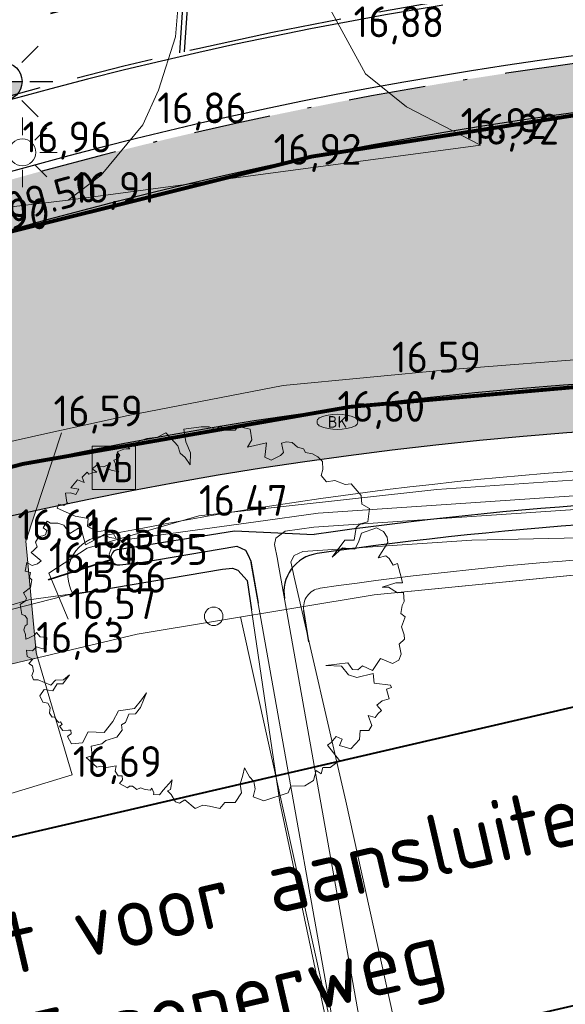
# Model space of a CAD drawing. Header units: metres. Extents: x 174255 to 175175, y 462028 to 462911.
# Tile 33 of 256: x 174535 to 174549, y 462248 to 462273. Entities that reach past the tile are written whole.
import ezdxf
from ezdxf.enums import TextEntityAlignment as Align

# ---------------------------------------------------------------- set-up
doc = ezdxf.new("R2010")
doc.units = ezdxf.units.M
for name, pattern in [('RI-HWA', [7.4, 5, -2.4]), ('VH-GELEIDEBAND_50X200', [8, 4, -2, 0, -2]), ('VH-OPSLUITBAND_100X200', [16, 8, -2, 4, -2]), ('VH-OPSLUITBAND_120X250', [26, 16, -4, 2, -4]), ('VW-1-1_STREEP', [2, 1, -1])]:
    doc.linetypes.add(name, pattern=pattern)
for name, color, linetype, lineweight in [('B-ME-AL-PEIL_MAAIVELD-T20', 8, 'Continuous', 20), ('B-ME-GR-BOOM-S', 8, 'Continuous', 20), ('B-ME-IE-MEUBILAIR_WEGMEUBILAIR_LICHTMAST-S', 8, 'Continuous', 20), ('B-ME-KL-BRANDHYDRANT_ONDERGRONDS-S', 8, 'Continuous', 20), ('B-ME-WH-DUIKER-G', 8, 'Continuous', 20), ('B-ME-WH-WATERGANG_SLOOT_BODEM-G', 8, 'Continuous', 20), ('B-ME-WH-WATERGANG_SLOOT_INSTEEK-G', 8, 'Continuous', 20), ('B-WE-IE-MEUBILAIR_WEGMEUBILAIR-LICHTMAST-ARMATUUR-6.00-S', 252, 'Continuous', 25), ('B-WE-IE-MEUBILAIR_WEGMEUBILAIR_VERKEERSBORD-S', 8, 'Continuous', 25), ('B-WE-OG-TERREIN_AGRARISCH-G', 8, 'Continuous', 20), ('B-WE-OG-TERREIN_ERF-G', 8, 'Continuous', 20), ('B-WE-OG-TERREIN_GROEN-G', 8, 'Continuous', 20), ('B-WE-OG-WEG_VERHARD_GESLOTEN -G', 8, 'Continuous', 20), ('B-WE-OG-WEG_VERHARD_OPEN -G', 8, 'Continuous', 20), ('B-WE-VH-KANTOPSLUITING_ACHTERKANTBAND-G', 252, 'Continuous', 25), ('B-WE-VH-KANTOPSLUITING_GELEIDEBAND_50-200X200-G', 252, 'VH-GELEIDEBAND_50X200', 25), ('B-WE-VH-KANTOPSLUITING_OPSLUITBAND_100X200-G', 252, 'VH-OPSLUITBAND_100X200', 25), ('B-WE-VH-KANTOPSLUITING_OPSLUITBAND_120X250-G', 252, 'VH-OPSLUITBAND_120X250', 25), ('B-WE-VH-VERHARDING_ASFALT-G', 252, 'Continuous', 25), ('B-WE-VW-MARKERING_LANGS_STREEP_11_010-G', 8, 'VW-1-1_STREEP', 13), ('B-WE-WH-DUIKER_PP-G', 252, 'RI-HWA', 35), ('B-WE-WH-WATERGANG_BODEM-G', 252, 'Continuous', 25), ('B-WE-WH-WATERGANG_INSTEEK-G', 252, 'Continuous', 25), ('B-WE-WH-WATERGANG_SLOOT_BODEM-G', 8, 'Continuous', 20), ('B-XX-KG-GRENS_PERCEEL-BEREKEND-G', 213, 'Continuous', 20), ('B-XX-KG-GRENS_PERCEEL-G', 213, 'Continuous', 20), ('N-WE-AL-WERKGRENS-G', 173, 'AL-WERKGRENS', 20), ('N-WE-VH-T20', 7, 'Continuous', 25), ('N-WE-VH-VERHARDING_ASFALT-G', 50, 'Continuous', 25), ('N-WE-VH-VERHARDING_ASFALT_RIJBAAN-V', 254, 'Continuous', 25), ('N-WE-VH-VERHARDING_ASFALT_ROOD-V', 11, 'Continuous', 25), ('N-WE-VW-MARKERING_LANGS_STREEP_11_010-G', 7, 'VW-1-1_STREEP', 13), ('N-XX-AL-T40', 7, 'Continuous', 40)]:
    doc.layers.add(name, color=color, linetype=linetype, lineweight=lineweight)
doc.layers.add('N-WE-VH-MATERIAALGRENS-G', color=15, linetype='Continuous')
doc.styles.add('NLCS-ISO', font='NLCS-ISO.ttf')
doc.styles.add('NLCS-ISO-M500-T20', font='NLCS-ISO.ttf', dxfattribs={"height": 1})
doc.styles.add('NLCS-ISO-M500-T40', font='NLCS-ISO.ttf', dxfattribs={"height": 2})
doc.styles.get("Standard").update_dxf_attribs({"font": 'isocpeur.ttf'})
doc.linetypes.add('AL-WERKGRENS', pattern='A,10,[106,Afdeling.shx,S=1,R=0,X=0,Y=0],-2', length=12)

# ---------------------------------------------------------------- blocks, each defined once
blk = doc.blocks.new('083')
blk.add_lwpolyline([(0.47, 0.09999999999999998, 0.2127659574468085), (-0.4699999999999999, 0.1000000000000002, 0.572100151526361), (-0.4700000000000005, -0.1000000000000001, 0.2127659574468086), (0.4700000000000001, -0.1000000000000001, 0.572100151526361)], format="xyb", close=True)
blk.add_text('BK', height=0.3).set_placement((0, 0), align=Align.MIDDLE)
blk = doc.blocks.new('Lichtmast bestaand')
for p, q in [((0, 0.4500000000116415), (0, 0.9000000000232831)), ((-0.3181980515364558, 0.3181980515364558), (-0.6363961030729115, 0.6363961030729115)), ((0.3181980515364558, 0.3181980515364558), (0.6363961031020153, 0.6363961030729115)), ((-0.4500000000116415, 0), (-0.8999999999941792, 0)), ((0.4500000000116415, 0), (0.8999999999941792, 0)), ((-0.3181980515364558, -0.3181980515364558), (-0.6363961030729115, -0.6363961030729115)), ((0, -0.9000000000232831), (0, -0.4500000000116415)), ((0.3181980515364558, -0.3181980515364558), (0.6363961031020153, -0.6363961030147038))]:
    blk.add_line(p, q)
blk.add_circle((0, 0), 0.35)
blk = doc.blocks.new('boom')
blk.add_lwpolyline([(-0.3058869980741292, 1.961443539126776), (-0.367967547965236, 2.058375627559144), (-0.4348348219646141, 2.112359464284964), (-0.4631247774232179, 2.207472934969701), (-0.5531377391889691, 2.307727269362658), (-0.6209857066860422, 2.375745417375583), (-0.7266629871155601, 2.320002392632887), (-0.8640880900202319, 2.305284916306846), (-0.9726863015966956, 2.266609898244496), (-0.9458113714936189, 2.227808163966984), (-1.008520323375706, 2.215868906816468), (-1.03390285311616, 2.221838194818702), (-1.086159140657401, 2.23527011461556), (-1.117513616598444, 2.197960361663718), (-1.084666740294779, 2.169604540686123), (-1.135430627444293, 2.169604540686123), (-1.165292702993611, 2.165127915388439), (-1.249446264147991, 2.128632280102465), (-1.21374823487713, 2.083561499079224), (-1.238172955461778, 2.046001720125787), (-1.294538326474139, 2.021588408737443), (-1.271991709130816, 1.976517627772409), (-1.266355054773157, 1.907032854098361), (-1.228778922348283, 1.87322959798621), (-1.330235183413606, 1.893887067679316), (-1.364053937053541, 1.910788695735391), (-1.358417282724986, 1.967127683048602), (-1.424176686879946, 1.937080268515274), (-1.482420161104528, 1.940836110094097), (-1.493692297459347, 1.976517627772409), (-1.572603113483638, 1.910788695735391), (-1.514359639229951, 1.867595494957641), (-1.570723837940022, 1.860083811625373), (-1.615815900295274, 1.843182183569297), (-1.638361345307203, 1.865717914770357), (-1.702241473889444, 1.803745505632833), (-1.679694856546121, 1.732382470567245), (-1.763198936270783, 1.76855995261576), (-1.851489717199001, 1.662658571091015), (-1.745539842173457, 1.645008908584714), (-1.784387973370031, 1.57793787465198), (-1.85502083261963, 1.59911855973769), (-1.918591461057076, 1.595588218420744), (-1.900932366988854, 1.475567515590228), (-1.890337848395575, 1.47203717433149), (-1.943312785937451, 1.436737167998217), (-2.006882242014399, 1.450857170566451), (-2.02807127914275, 1.401436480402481), (-1.918591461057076, 1.352016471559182), (-1.794983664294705, 1.295535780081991), (-1.625464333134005, 1.267295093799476), (-1.636060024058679, 1.168454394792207), (-1.590148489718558, 1.140214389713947), (-1.505388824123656, 1.09432404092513), (-1.410034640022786, 1.111974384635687), (-1.304084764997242, 1.076673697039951), (-1.26170551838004, 1.006073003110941), (-1.349996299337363, 1.020193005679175), (-1.417098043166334, 1.059023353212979), (-1.473604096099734, 1.023723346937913), (-1.660781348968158, 0.9248826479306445), (-1.706692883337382, 1.101384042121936), (-1.752603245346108, 1.143744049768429), (-1.862084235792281, 1.073144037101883), (-1.939780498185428, 1.179044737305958), (-2.021009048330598, 1.207284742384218), (-2.112830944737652, 1.207284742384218), (-2.157668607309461, 1.233627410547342), (-2.207795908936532, 1.145943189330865), (-2.162274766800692, 1.111974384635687), (-2.179932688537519, 1.055493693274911), (-2.211717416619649, 1.041373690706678), (-2.265102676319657, 1.033418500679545), (-2.306358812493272, 0.9604088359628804), (-2.285881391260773, 0.9001723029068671), (-2.335325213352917, 0.8507516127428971), (-2.36357765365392, 0.8260412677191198), (-2.23643874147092, 0.7201405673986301), (-2.282350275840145, 0.6777805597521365), (-2.352983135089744, 0.6601302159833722), (-2.42008370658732, 0.6989605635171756), (-2.44127391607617, 0.5859991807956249), (-2.423615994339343, 0.5789391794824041), (-2.374173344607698, 0.5683495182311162), (-2.38476786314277, 0.5048088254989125), (-2.356514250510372, 0.4730384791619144), (-2.374173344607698, 0.3741977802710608), (-2.465995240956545, 0.3035970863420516), (-2.427147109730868, 0.236526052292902), (-2.437742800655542, 0.2012260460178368), (-2.508375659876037, 0.1518053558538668), (-2.487185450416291, 0.02472465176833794), (-2.448337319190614, 0.0106046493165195), (-2.416176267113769, -0.03011826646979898), (-2.416176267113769, -0.1056329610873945), (-2.442840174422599, -0.123401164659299), (-2.460616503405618, -0.1767057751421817), (-2.438396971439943, -0.2344522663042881), (-2.433952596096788, -0.2966413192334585), (-2.398399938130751, -0.2833149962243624), (-2.322850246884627, -0.2433367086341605), (-2.296186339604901, -0.2078003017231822), (-2.247301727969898, -0.2655467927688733), (-2.162863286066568, -0.2744312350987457), (-2.170781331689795, -0.412212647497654), (-2.219308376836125, -0.4221115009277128), (-2.295564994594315, -0.3943947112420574), (-2.347062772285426, -0.448839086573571), (-2.426291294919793, -0.4369604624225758), (-2.417377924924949, -0.5220912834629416), (-2.34508267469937, -0.5537682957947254), (-2.393609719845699, -0.6111823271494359), (-2.349044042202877, -0.6398890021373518), (-2.333198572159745, -0.7101722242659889), (-2.355987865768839, -0.7674179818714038), (-2.336416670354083, -0.8247080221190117), (-2.272109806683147, -0.8247080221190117), (-2.109946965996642, -0.8903817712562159), (-2.049833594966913, -0.8288998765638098), (-1.946385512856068, -0.8219134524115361), (-1.868099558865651, -0.7562390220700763), (-1.954772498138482, -0.8764089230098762), (-2.02606890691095, -0.8764089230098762), (-2.084783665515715, -0.9672351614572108), (-2.196619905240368, -0.9462752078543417), (-2.251139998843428, -1.030114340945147), (-2.214793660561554, -1.112556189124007), (-2.14674231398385, -1.126996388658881), (-2.119881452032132, -1.18313371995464), (-2.127207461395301, -1.255135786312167), (-2.094242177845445, -1.306391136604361), (-2.061276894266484, -1.301509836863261), (-2.033195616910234, -1.347883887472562), (-2.006334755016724, -1.373511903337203), (-1.983137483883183, -1.367409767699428), (-1.962381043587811, -1.402801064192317), (-1.996567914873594, -1.423547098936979), (-1.952614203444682, -1.480904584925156), (-1.881799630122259, -1.473582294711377), (-1.851276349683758, -1.476023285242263), (-1.84517192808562, -1.523617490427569), (-1.869590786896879, -1.535821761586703), (-1.89523006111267, -1.555347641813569), (-1.84293977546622, -1.650591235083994), (-1.701030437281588, -1.636952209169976), (-1.624783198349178, -1.495622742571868), (-1.419942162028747, -1.506018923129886), (-1.30532276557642, -1.364175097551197), (-1.231639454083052, -1.225058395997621), (-1.02696254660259, -1.195052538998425), (-0.9341758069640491, -1.083213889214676), (-0.8714082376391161, -0.9904691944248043), (-0.9478207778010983, -1.181413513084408), (-1.013317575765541, -1.26324698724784), (-1.100645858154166, -1.265974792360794), (-1.141581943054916, -1.377813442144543), (-1.196161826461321, -1.405091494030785), (-1.185246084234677, -1.473285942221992), (-1.253470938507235, -1.566029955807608), (-1.395380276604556, -1.609674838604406), (-1.449211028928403, -1.651869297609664), (-1.586414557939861, -1.683966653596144), (-1.572767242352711, -1.806074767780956), (-1.651909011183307, -1.830624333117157), (-1.512728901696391, -1.953374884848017), (-1.463606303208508, -1.94246366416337), (-1.389922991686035, -1.958829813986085), (-1.264387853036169, -1.937008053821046), (-1.274154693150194, -2.007791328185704), (-1.235320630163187, -2.06854835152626), (-1.186353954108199, -2.065173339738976), (-1.179600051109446, -2.117492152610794), (-1.220123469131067, -2.164747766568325), (-1.117126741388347, -2.220442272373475), (-1.091799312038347, -2.19850197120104), (-1.051275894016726, -2.200189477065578), (-0.9955564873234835, -2.244070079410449), (-0.9499673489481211, -2.220442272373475), (-0.8891822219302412, -2.242381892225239), (-0.8199550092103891, -2.252508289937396), (-0.8030696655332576, -2.225505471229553), (-0.7743658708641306, -2.28626249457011), (-0.7777434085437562, -2.306515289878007), (-0.7000729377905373, -2.313265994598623), (-0.6561731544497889, -2.252508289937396), (-0.5481107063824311, -2.129306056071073), (-0.5362910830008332, -2.119179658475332), (-0.5582409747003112, -2.244070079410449), (-0.5970762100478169, -2.262634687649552), (-0.5514870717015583, -2.309890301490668), (-0.4958825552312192, -2.403423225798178), (-0.4448970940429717, -2.420410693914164), (-0.3735162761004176, -2.376242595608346), (-0.2409529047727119, -2.488361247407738), (-0.1389796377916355, -2.447590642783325), (-0.05400308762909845, -2.457783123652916), (0.0785602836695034, -2.488361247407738), (0.1431426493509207, -2.41361570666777), (0.2791058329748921, -2.410218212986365), (0.3599697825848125, -2.285145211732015), (0.3450814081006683, -2.174336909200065), (0.3782689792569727, -2.059551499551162), (0.3982423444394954, -1.961784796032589), (0.4636675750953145, -2.077842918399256), (0.519553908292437, -2.138910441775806), (0.5372727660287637, -2.232924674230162), (0.5124666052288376, -2.340019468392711), (0.6494309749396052, -2.392442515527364), (0.9663755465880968, -2.28754941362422), (1.000460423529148, -2.199785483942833), (1.181574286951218, -2.196114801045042), (1.293255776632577, -2.126619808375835), (1.326109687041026, -1.995529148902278), (1.392091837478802, -2.040497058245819), (1.416086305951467, -1.956557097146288), (1.509061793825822, -1.956557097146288), (1.632029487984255, -1.8666219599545), (1.47607071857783, -1.668764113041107), (1.524057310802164, -1.632790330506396), (1.587187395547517, -1.556243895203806), (1.665020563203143, -1.590820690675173), (1.632029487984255, -1.674759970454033), (1.775952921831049, -1.717929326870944), (1.890494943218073, -1.594280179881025), (1.896397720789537, -1.480046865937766), (2.008382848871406, -1.480046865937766), (2.048199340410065, -1.412886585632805), (2.000917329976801, -1.286028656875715), (2.092993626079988, -1.310902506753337), (2.130321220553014, -1.261154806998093), (2.172626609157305, -1.221355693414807), (2.115390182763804, -1.149220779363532), (2.182581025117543, -1.096985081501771), (2.272168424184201, -1.069623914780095), (2.239817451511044, -0.9427659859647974), (2.304519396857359, -0.9203794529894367), (2.29207725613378, -0.8930176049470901), (2.080550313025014, -0.8656557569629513), (2.06810817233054, -0.7387978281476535), (1.854092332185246, -0.7910335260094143), (1.744596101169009, -0.7562097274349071), (1.65749759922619, -0.644276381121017), (1.450948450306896, -0.6393017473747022), (1.736858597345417, -0.6042783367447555), (1.796356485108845, -0.6887898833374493), (1.868380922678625, -0.6919203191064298), (1.927878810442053, -0.6418387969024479), (2.059401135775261, -0.7013102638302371), (2.159608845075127, -0.544807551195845), (2.316183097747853, -0.6105385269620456), (2.397601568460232, -0.5667178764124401), (2.428917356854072, -0.4884665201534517), (2.403849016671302, -0.3588439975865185), (2.471286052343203, -0.2970555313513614), (2.465665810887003, -0.2408834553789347), (2.431196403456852, -0.1345072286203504), (2.458827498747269, -0.0654611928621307), (2.48093214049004, -0.00746263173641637), (2.42566994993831, 0.03672726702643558), (2.44224813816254, 0.1416769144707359), (2.469879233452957, 0.1913905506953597), (2.458827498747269, 0.3073876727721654), (2.381459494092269, 0.3046258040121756), (2.265409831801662, 0.3791955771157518), (2.182516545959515, 0.3791955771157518), (2.35935485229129, 0.4316704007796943), (2.445011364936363, 0.4316704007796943), (2.431196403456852, 0.4896696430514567), (2.380280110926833, 0.6839297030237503), (2.325674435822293, 0.6644365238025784), (2.274970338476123, 0.7502056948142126), (2.232065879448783, 0.7852924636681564), (2.130657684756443, 0.7580028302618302), (2.255468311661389, 0.9568301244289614), (2.247667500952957, 1.027004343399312), (2.200863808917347, 1.097179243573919), (2.107255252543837, 1.143962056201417), (1.916137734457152, 1.077686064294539), (1.877133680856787, 0.9607290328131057), (1.830329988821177, 0.8710616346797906), (1.670414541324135, 0.8866559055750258), (1.533902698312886, 0.7657999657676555), (1.697717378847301, 0.9841204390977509), (1.818628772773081, 0.9880186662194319), (1.845931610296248, 1.151759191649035), (1.900536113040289, 1.198542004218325), (1.998045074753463, 1.22193341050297), (2.017222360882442, 1.394816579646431), (1.920916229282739, 1.451441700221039), (1.912237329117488, 1.565008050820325), (1.781351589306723, 1.716587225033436), (1.70282295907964, 1.706775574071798), (1.570305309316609, 1.760739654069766), (1.462328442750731, 1.741116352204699), (1.393614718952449, 1.824515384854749), (1.413246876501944, 1.903007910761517), (1.408339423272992, 2.006030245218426), (1.348060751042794, 2.065731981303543), (1.279852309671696, 2.105967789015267), (1.188162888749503, 2.123849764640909), (1.163563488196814, 2.169674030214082), (1.084173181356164, 2.192027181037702), (1.018201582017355, 2.250144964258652), (0.9432849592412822, 2.259085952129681), (0.8782699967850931, 2.241509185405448), (0.9028096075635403, 2.123770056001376), (0.8635452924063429, 2.084523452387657), (0.745752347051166, 2.020747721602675), (0.6623150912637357, 2.059994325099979), (0.6837140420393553, 2.248067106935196), (0.4365452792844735, 2.192450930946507), (0.495441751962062, 2.285661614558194), (0.4709009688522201, 2.423024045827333), (0.3187523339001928, 2.457364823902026), (0.2794880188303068, 2.413212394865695), (0.1567864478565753, 2.413212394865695), (0.08316527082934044, 2.462270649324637), (0.02917742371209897, 2.418118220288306), (-0.05691346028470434, 2.454903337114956), (-0.1622366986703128, 2.452458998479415), (-0.3862238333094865, 2.424999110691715), (-0.3586719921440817, 2.258476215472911), (-0.2992636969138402, 2.118135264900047), (-0.3058869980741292, 1.961443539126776)])
blk.add_circle((0, 0), 0.12)
blk = doc.blocks.new('SIE-WEG_VERKEERSBORD-SO')
at = {"color": 0, "linetype": 'ByBlock', "lineweight": 18}
blk.add_lwpolyline([(-1.125, -1.125), (1.125, -1.125), (1.125, 1.125), (-1.125, 1.125)], close=True, dxfattribs=at)
at = {"color": 0, "linetype": 'ByBlock', "lineweight": 18, "style": 'NLCS-ISO'}
blk.add_text('vb', height=1.5, dxfattribs=at).set_placement((0, 0), align=Align.MIDDLE_CENTER)
blk = doc.blocks.new('lichtmast 5.00 m')
blk.add_hatch(color=256).paths.add_polyline_path([(-0.2500000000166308, 0, 1), (0.2500000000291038, 0)])
for p, q in [((0, 0.3499999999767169), (0, 0.6500000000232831)), ((-0.2474873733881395, 0.2474873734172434), (-0.4596194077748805, 0.4596194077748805)), ((0.2474873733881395, 0.247487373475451), (0.4596194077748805, 0.4596194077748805)), ((-0.3500000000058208, 0), (-0.6499999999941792, 0)), ((-0.2500000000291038, 0), (0.2500000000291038, 0)), ((0.3500000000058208, 0), (0.6499999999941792, 0)), ((-0.2474873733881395, -0.2474873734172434), (-0.4596194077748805, -0.4596194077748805)), ((0.2474873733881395, -0.247487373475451), (0.459619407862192, -0.4596194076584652)), ((0, -0.6500000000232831), (0, -0.3499999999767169))]:
    blk.add_line(p, q)
blk.add_circle((0, 0), 0.2500000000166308)

msp = doc.modelspace()

# ---------------------------------------------------------------- hatches: boundary and pattern name
at = {"layer": 'N-WE-VH-VERHARDING_ASFALT_RIJBAAN-V'}
h = msp.add_hatch(color=256, dxfattribs=at)
h.dxf.hatch_style = 1
h.paths.add_polyline_path([(174503.6891395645, 462248.8143771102, -0.1523401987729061), (174562.0717171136, 462263.893238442), (174562.2236191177, 462267.1953024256, -0.4281171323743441), (174561.7249146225, 462267.7196140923), (174561.7362275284, 462267.9519982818, -0.3950370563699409), (174562.2270014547, 462268.4276115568), (174562.1843009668, 462271.7065995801, 0.1363576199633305), (174508.8552923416, 462256.1366093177), (174493.9970206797, 462246.9221516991, 0.008693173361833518), (174479.2451719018, 462237.4146729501, -0.009743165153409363), (174462.804324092, 462226.8674407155), (174439.7477566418, 462212.702475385), (174424.9954434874, 462203.719730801), (174426.6240007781, 462200.8053942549), (174441.5798745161, 462209.7203043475), (174464.6364419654, 462223.8852696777, 0.009743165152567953), (174481.1920887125, 462234.5061484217, -0.008693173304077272), (174495.8416462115, 462243.9477010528)])
h = msp.add_hatch(color=256, dxfattribs=at)
h.dxf.hatch_style = 1
edge = h.paths.add_edge_path()
edge.add_arc((174557.0515240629, 462162.7677710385), 99.99999997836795, 102.2898116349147, 108.0666458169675)
edge.add_line((174526.0392197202, 462257.8374138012), (174526.1630780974, 462257.74156402))
edge.add_line((174526.1630780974, 462257.74156402), (174527.632131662, 462256.3711987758))
edge.add_line((174527.632131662, 462256.3711987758), (174527.8989690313, 462254.6594510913))
edge.add_line((174527.8989690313, 462254.6594510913), (174528.9933470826, 462255.0447097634))
edge.add_line((174528.9933470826, 462255.0447097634), (174535.8127637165, 462256.6624185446))
edge.add_line((174535.8127637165, 462256.6624185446), (174535.5023113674, 462259.6816439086))
edge.add_line((174535.5023113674, 462259.6816439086), (174535.7658596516, 462260.4761150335))
at = {"layer": 'N-WE-VH-VERHARDING_ASFALT_ROOD-V'}
h = msp.add_hatch(color=256, dxfattribs=at)
h.dxf.hatch_style = 1
h.paths.add_polyline_path([(174439.7477566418, 462212.702475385), (174462.804324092, 462226.8674407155, 0.009743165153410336), (174479.2451719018, 462237.4146729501, -0.008693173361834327), (174493.9970206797, 462246.9221516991), (174508.8552923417, 462256.1366093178, -0.149250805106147), (174567.4270201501, 462271.6423784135), (174568.1008289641, 462271.6170854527), (174568.1477175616, 462272.8662057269), (174567.4739087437, 462272.8914986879, 0.01025474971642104), (174563.1679898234, 462272.9647533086), (174562.1680243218, 462272.9564936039, 0.1363576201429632), (174508.1964974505, 462257.1989130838), (174493.3382258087, 462247.9844554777, 0.008693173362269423), (174478.5498444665, 462238.4534317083, -0.009743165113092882), (174462.149996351, 462227.932501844), (174442.6525692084, 462215.9541195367), (174441.8005203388, 462215.43065729), (174439.0934288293, 462213.7675364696, -0.007454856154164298), (174438.9396123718, 462213.6761686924), (174424.2933201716, 462204.9761948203), (174424.9954434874, 462203.719730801)])
h = msp.add_hatch(color=256, dxfattribs=at)
h.dxf.hatch_style = 1
edge = h.paths.add_edge_path()
edge.add_arc((174557.0515240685, 462162.7677710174), 101.2500000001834, 79.8662130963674, 121.8054001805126)
edge.add_line((174503.6891395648, 462248.8143771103), (174495.8416462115, 462243.9477010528))
edge.add_arc((174760.0183891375, 461817.9638858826), 501.2499997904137, 121.8054001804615, 123.7976785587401)
edge.add_arc((174200.4188712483, 462653.9569358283), 504.7500001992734, 301.56478024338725, 303.7976785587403, ccw=False)
edge.add_line((174464.6364419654, 462223.8852696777), (174441.5798745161, 462209.7203043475))
edge.add_line((174441.5798745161, 462209.7203043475), (174426.6240007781, 462200.8053942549))
edge.add_line((174426.6240007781, 462200.8053942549), (174427.304206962, 462199.5881513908))
edge.add_line((174427.304206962, 462199.5881513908), (174442.2342023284, 462208.6552432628))
edge.add_line((174442.2342023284, 462208.6552432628), (174465.2907697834, 462222.8202085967))
edge.add_arc((174200.4188713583, 462653.9569356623), 506.0000000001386, 301.5647802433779, 303.7976785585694)
edge.add_arc((174760.0183892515, 461817.963885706), 500.0000000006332, 121.8054001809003, 123.7976785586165, ccw=False)
edge.add_line((174496.5004410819, 462242.8853972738), (174504.3479344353, 462247.7520733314))
edge.add_arc((174557.0515240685, 462162.7677710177), 99.9999999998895, 79.86621309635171, 121.80540018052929, ccw=False)
edge.add_line((174574.6462490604, 462261.2077306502), (174597.6385463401, 462257.0981886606))
edge.add_arc((174544.8543713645, 461961.7783097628), 300.0000000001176, 74.85963460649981, 79.86621309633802, ccw=False)
edge.add_line((174623.2097597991, 462251.364968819), (174653.5763551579, 462243.148477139))
edge.add_line((174653.5763551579, 462243.148477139), (174660.5279753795, 462241.5605883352))
edge.add_line((174660.5279753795, 462241.5605883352), (174681.4823111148, 462235.9104088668))
edge.add_line((174681.4823111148, 462235.9104088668), (174681.8867113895, 462237.0956494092))
edge.add_line((174681.8867113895, 462237.0956494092), (174660.8212337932, 462242.7757974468))
edge.add_line((174660.8212337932, 462242.7757974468), (174653.8788924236, 462244.3615667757))
edge.add_line((174653.8788924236, 462244.3615667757), (174623.5362405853, 462252.5715798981))
edge.add_arc((174544.8543713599, 461961.7783097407), 301.2500000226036, 74.85963460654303, 79.86621309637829)
edge.add_line((174597.8584804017, 462258.3286881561), (174574.8661831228, 462262.4382301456))

# ---------------------------------------------------------------- linework, layer by layer
at = {"layer": 'B-ME-WH-DUIKER-G', "ltscale": 0.4}
msp.add_line((174536.8481816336, 462258.3474639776), (174527.0570595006, 462255.8587087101), dxfattribs=at)
at = {"layer": 'B-ME-WH-WATERGANG_SLOOT_BODEM-G'}
for p, q in [((174537.8808851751, 462259.4619892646), (174540.9098851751, 462259.9459892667)), ((174540.9098851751, 462259.9459892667), (174542.9794969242, 462259.8532387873))]:
    msp.add_line(p, q, dxfattribs=at)
at = {"layer": 'B-ME-WH-WATERGANG_SLOOT_BODEM-G', "flags": 128}
msp.add_lwpolyline([(174537.944, 462259.0670000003), (174538.486, 462259.1290000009), (174540.973, 462259.5510000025), (174541.199, 462259.449000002), (174541.26, 462259.3360000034), (174541.332, 462259.1619999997), (174541.5263776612, 462258.0715240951)], dxfattribs=at)
at = {"layer": 'B-ME-WH-WATERGANG_SLOOT_BODEM-G'}
for centre, radius, start, end in [((174557.0515240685, 462162.7677710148), 98.10000000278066, 79.86621309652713, 98.24728581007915), ((174557.0515240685, 462162.7677710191), 97.59999999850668, 79.86621309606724, 98.24728581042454), ((174537.9124425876, 462259.2644946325), 0.1999999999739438, 99.0784726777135, 279.078472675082), ((174543.1946655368, 462258.3687515), 1, 98.24728580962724, 190.1029322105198)]:
    msp.add_arc(centre, radius, start, end, dxfattribs=at)
at = {"layer": 'B-ME-WH-WATERGANG_SLOOT_INSTEEK-G'}
msp.add_line((174542.8425464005, 462257.0736876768), (174542.7081434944, 462257.8836881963), dxfattribs=at)
msp.add_lwpolyline([(174552.9197437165, 462261.4895736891), (174546.157482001, 462261.0209210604), (174539.9905242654, 462260.3366261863), (174537.0960166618, 462259.4988770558), (174536.1009421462, 462258.8536342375), (174536.6069762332, 462257.662922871)], dxfattribs=at)
at = {"layer": 'B-ME-WH-WATERGANG_SLOOT_INSTEEK-G', "flags": 128}
msp.add_lwpolyline([(174536.7309618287, 462258.309554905), (174537.35, 462258.4020000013), (174540.606, 462258.9579999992), (174540.861, 462258.9790000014), (174540.995, 462258.9280000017), (174541.24, 462258.6620000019), (174541.351859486, 462257.9017526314)], dxfattribs=at)
at = {"layer": 'B-ME-WH-WATERGANG_SLOOT_INSTEEK-G'}
for centre, radius, start, end in [((174557.0515240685, 462162.7677710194), 98.9999999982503, 79.86621309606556, 101.4525961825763), ((174557.0515240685, 462162.7677710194), 98.9999999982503, 79.86621309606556, 101.4525961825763), ((174537.5929260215, 462258.8165240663), 1.000000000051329, 101.4525961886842, 210.4621571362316), ((174537.5929260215, 462258.8165240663), 1.000000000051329, 101.4525961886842, 210.4621571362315), ((174557.0515240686, 462162.7677710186), 96.69999999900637, 79.86621309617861, 98.27776557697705), ((174557.0515240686, 462162.7677710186), 96.69999999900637, 79.86621309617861, 98.27776557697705), ((174543.2013993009, 462257.9655338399), 0.5, 98.27776557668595, 189.4212171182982), ((174543.2013993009, 462257.9655338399), 0.5, 98.27776557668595, 189.4212171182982)]:
    msp.add_arc(centre, radius, start, end, dxfattribs=at)
at = {"layer": 'B-WE-OG-TERREIN_AGRARISCH-G'}
msp.add_lwpolyline([(174551.0532426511, 462259.7941803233), (174547.061, 462259.7030000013), (174542.68, 462259.4129999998), (174542.455, 462259.3099999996), (174542.373, 462259.1459999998), (174542.455, 462258.7469999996), (174543.7990000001, 462252.9440000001), (174547.51, 462236.075), (174549.371, 462226.9450000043), (174551.472, 462215.6920000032), (174551.854, 462213.6420000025), (174555.246, 462195.472000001)], dxfattribs=at)
at = {"layer": 'B-WE-OG-TERREIN_ERF-G'}
msp.add_lwpolyline([(174545.98, 462231.7630000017), (174545.332, 462235.0680000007), (174543.422, 462246.6040000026), (174542.085, 462252.9190000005), (174541.24, 462258.6620000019), (174540.995, 462258.9280000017), (174540.877, 462258.9729999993), (174540.861, 462258.9790000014), (174540.606, 462258.9579999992), (174537.35, 462258.4020000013), (174535.585, 462258.1600000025), (174527.671, 462255.8330000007), (174527.4205094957, 462255.7533183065), (174527.5673038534, 462255.2918497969), (174527.492, 462255.1720000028), (174519.1, 462251.5670000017), (174512.459, 462248.654000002), (174508.407, 462246.5210000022), (174505.255, 462244.7680000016), (174497.376, 462239.9700000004), (174496.742, 462239.5699999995), (174495.178, 462238.5719999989)], dxfattribs=at)
at = {"layer": 'B-WE-OG-TERREIN_GROEN-G'}
for points in [[(174547.2870000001, 462269.9400000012), (174545.37, 462270.930000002), (174544.31, 462271.7900000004), (174543.34, 462273.5599999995), (174541.814790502, 462278.0796455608), (174541.013, 462281.0610000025), (174540.7361414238, 462282.2715656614)], [(174538.5384482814, 462280.4415755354), (174539.0639528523, 462277.8329262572), (174539.5013634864, 462275.5418908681), (174539.489879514, 462273.9973646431), (174539.383163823, 462272.746026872), (174538.9463215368, 462271.3637201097), (174538.54, 462270.4700000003), (174537.46, 462269.1600000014), (174536.6, 462268.5130000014)]]:
    msp.add_lwpolyline(points, dxfattribs=at)
at = {"layer": 'B-WE-OG-WEG_VERHARD_GESLOTEN -G'}
for points in [[(174547.2870000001, 462269.9400000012), (174536.6, 462268.5130000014), (174534.527, 462268.2730000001), (174533.018, 462267.902999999), (174532.683, 462267.8209999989), (174530.613, 462267.312999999), (174527.069, 462266.2630000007), (174526.243, 462266.0180000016), (174525.887, 462265.9129999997), (174521.513, 462264.4270000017), (174516.86, 462262.7730000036), (174511.4870000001, 462260.2270000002), (174506.373, 462257.6270000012), (174500.04, 462254.0270000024), (174494.76, 462250.7270000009), (174485.3977375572, 462244.5843104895)], [(174493.024, 462243.1690000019), (174495.772, 462244.9260000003), (174496.087, 462245.1270000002), (174500, 462247.3940000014), (174500.827, 462247.8730000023), (174506.513, 462251.3870000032), (174513.54, 462255.0000000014), (174518.46, 462257.0270000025), (174523.528, 462258.9209999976), (174523.817, 462259.0080000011), (174528.9400000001, 462260.5600000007), (174534.373, 462262.1000000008), (174536.079, 462262.4770000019), (174537.771, 462262.8510000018), (174538.113, 462262.9270000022), (174542.173, 462263.7130000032), (174546.513, 462264.1270000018), (174550.487, 462264.4399999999), (174552.5599276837, 462264.5426201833)]]:
    msp.add_lwpolyline(points, dxfattribs=at)
at = {"layer": 'B-WE-OG-WEG_VERHARD_OPEN -G'}
msp.add_lwpolyline([(174524.3141686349, 462259.1723721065), (174526.1630780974, 462257.74156402), (174527.632131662, 462256.3711987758), (174528.2038446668, 462252.7036899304), (174528.3644471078, 462251.0895762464), (174536.7057856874, 462253.6259290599), (174535.7755270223, 462256.7890322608), (174535.5023113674, 462259.6816439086), (174536.4319308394, 462262.4839988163)], dxfattribs=at)
at = {"layer": 'B-WE-VH-KANTOPSLUITING_ACHTERKANTBAND-G', "flags": 128}
msp.add_lwpolyline([(174539.6163843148, 462272.3603048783), (174539.825460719, 462275.3550536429), (174538.3877939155, 462281.3543172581)], dxfattribs=at)
msp.add_lwpolyline([(174539.6163843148, 462272.3603048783), (174539.825460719, 462275.3550536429), (174538.3877939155, 462281.3543172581)], dxfattribs=at)
at = {"layer": 'B-WE-VH-KANTOPSLUITING_ACHTERKANTBAND-G'}
for centre, radius, start, end in [((174563.5352665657, 462167.965395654), 107.0000000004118, 87.85028068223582, 121.8059000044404), ((174563.5352665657, 462167.965395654), 107.0000000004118, 87.85028068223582, 121.8059000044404), ((174563.5352548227, 462167.9654219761), 105.1999714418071, 90.74556486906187, 121.8054023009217), ((174563.5352548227, 462167.9654219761), 105.1999714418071, 90.74556486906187, 121.8054023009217)]:
    msp.add_arc(centre, radius, start, end, dxfattribs=at)
at = {"layer": 'B-WE-VH-KANTOPSLUITING_GELEIDEBAND_50-200X200-G', "ltscale": 0.5}
msp.add_arc((174563.5352665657, 462167.965395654), 105.0000000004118, 90.74608977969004, 121.8054001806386, dxfattribs=at)
msp.add_arc((174563.5352665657, 462167.965395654), 105.0000000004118, 90.74608977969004, 121.8054001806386, dxfattribs=at)
at = {"layer": 'B-WE-VH-KANTOPSLUITING_OPSLUITBAND_100X200-G', "ltscale": 0.5}
msp.add_arc((174563.5352665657, 462167.965395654), 107.1000000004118, 87.85028068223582, 121.8059000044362, dxfattribs=at)
msp.add_arc((174563.5352665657, 462167.965395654), 107.1000000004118, 87.85028068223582, 121.8059000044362, dxfattribs=at)
at = {"layer": 'B-WE-VH-KANTOPSLUITING_OPSLUITBAND_120X250-G', "ltscale": 0.5, "flags": 128}
msp.add_lwpolyline([(174539.4941314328, 462272.3322190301), (174539.7044680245, 462275.3450183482), (174538.2748847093, 462281.3105502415), (174538.3877939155, 462281.3543172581)], dxfattribs=at)
msp.add_lwpolyline([(174539.4941314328, 462272.3322190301), (174539.7044680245, 462275.3450183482), (174538.2748847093, 462281.3105502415), (174538.3877939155, 462281.3543172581)], dxfattribs=at)
at = {"layer": 'B-WE-VH-VERHARDING_ASFALT-G'}
msp.add_arc((174557.0515240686, 462162.7677710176), 100, 79.86621309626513, 121.8054001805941, dxfattribs=at)
at = {"layer": 'B-WE-VW-MARKERING_LANGS_STREEP_11_010-G', "ltscale": 2, "flags": 128}
for points in [[(174443.8288910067, 462215.2097491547, 0.1, 0.1, 0), (174462.804324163, 462226.8674407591, 0.1, 0.1, 0.00974316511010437), (174479.2451718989, 462237.4146729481, 0.1, 0.1, -0.008693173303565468), (174493.9970205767, 462246.9221516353, 0.1, 0.1, 0), (174508.8552923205, 462256.1366093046, 0.1, 0.1, -0.1339038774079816), (174561.1844485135, 462271.6887584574, 0.1, 0.1, -0.1339038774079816)], [(174445.7431371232, 462212.2780341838, 0.1, 0.1, 0), (174464.6364419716, 462223.8852696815, 0.1, 0.1, 0.009743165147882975), (174481.1920887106, 462234.5061484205, 0.1, 0.1, -0.008693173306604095), (174495.8416462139, 462243.9477010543, 0.1, 0.1, 0), (174503.6891395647, 462248.8143771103, 0.1, 0.1, -0.1498146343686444), (174561.0727134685, 462263.9378862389, 0.1, 0.1, -0.1498146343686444)]]:
    msp.add_lwpolyline(points, format="xyseb", dxfattribs=at)
at = {"layer": 'B-WE-WH-DUIKER_PP-G', "ltscale": 0.5, "flags": 128}
for points in [[(174525.4295319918, 462270.4611296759), (174544.9160973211, 462275.7185813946)], [(174525.5152852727, 462255.2908932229), (174537.7219868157, 462259.2034487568)]]:
    msp.add_lwpolyline(points, dxfattribs=at)
at = {"layer": 'B-WE-WH-WATERGANG_BODEM-G'}
for p, q in [((174537.8808851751, 462259.4619892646), (174540.9098851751, 462259.9459892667)), ((174540.9098851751, 462259.9459892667), (174542.9794969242, 462259.8532387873))]:
    msp.add_line(p, q, dxfattribs=at)
at = {"layer": 'B-WE-WH-WATERGANG_BODEM-G', "flags": 128}
msp.add_lwpolyline([(174537.944, 462259.0670000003), (174538.486, 462259.1290000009), (174540.973, 462259.5510000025), (174541.199, 462259.449000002), (174541.26, 462259.3360000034), (174541.332, 462259.1619999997), (174541.5263776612, 462258.0715240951)], dxfattribs=at)
at = {"layer": 'B-WE-WH-WATERGANG_BODEM-G'}
for centre, radius, start, end in [((174557.0515240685, 462162.7677710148), 98.10000000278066, 79.86621309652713, 98.24728581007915), ((174557.0515240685, 462162.7677710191), 97.59999999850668, 79.86621309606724, 98.24728581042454), ((174537.9124425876, 462259.2644946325), 0.1999999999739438, 99.0784726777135, 279.078472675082), ((174543.1946655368, 462258.3687515), 1, 98.24728580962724, 190.1029322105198)]:
    msp.add_arc(centre, radius, start, end, dxfattribs=at)
at = {"layer": 'B-WE-WH-WATERGANG_INSTEEK-G'}
msp.add_line((174542.8425464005, 462257.0736876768), (174542.7081434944, 462257.8836881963), dxfattribs=at)
at = {"layer": 'B-WE-WH-WATERGANG_INSTEEK-G', "flags": 128}
msp.add_lwpolyline([(174536.7309618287, 462258.309554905), (174537.35, 462258.4020000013), (174540.606, 462258.9579999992), (174540.861, 462258.9790000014), (174540.995, 462258.9280000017), (174541.24, 462258.6620000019), (174541.351859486, 462257.9017526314)], dxfattribs=at)
at = {"layer": 'B-WE-WH-WATERGANG_SLOOT_BODEM-G'}
for points in [[(174553.1549080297, 462261.0871425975), (174543.082, 462260.4030000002), (174541.462, 462260.181999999)], [(174542.222, 462259.9410000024), (174542.969, 462260.0440000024), (174551.402925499, 462260.6167692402)], [(174541.462, 462260.181999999), (174537.943, 462259.7019999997), (174537.738, 462259.5280000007), (174537.667, 462259.3420000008), (174537.718, 462259.1390000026), (174537.811, 462259.0670000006), (174537.944, 462259.0670000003), (174538.486, 462259.1290000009), (174540.973, 462259.5510000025)], [(174540.973, 462259.5510000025), (174541.199, 462259.449000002), (174541.26, 462259.3360000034), (174541.332, 462259.1619999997), (174541.338, 462259.1290000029), (174544.089, 462243.6859999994), (174549.806, 462215.8040000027), (174549.832, 462215.7269999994), (174549.878, 462215.6480000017), (174549.969, 462215.5850000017), (174550.111, 462215.5509999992), (174550.208, 462215.5570000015), (174550.235, 462215.5620000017), (174550.367, 462215.585000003), (174550.429, 462215.6249999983), (174550.498, 462215.7280000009), (174550.502, 462215.8560000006), (174544.786, 462243.7370000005), (174542.039, 462259.1540000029), (174542.028, 462259.2140000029), (174541.9460000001, 462259.5929999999), (174541.987, 462259.7570000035), (174542.222, 462259.9410000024)]]:
    msp.add_lwpolyline(points, dxfattribs=at)
at = {"layer": 'B-XX-KG-GRENS_PERCEEL-BEREKEND-G'}
for points in [[(174538.3891990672, 462257.2736030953), (174544.5280939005, 462258.2922262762), (174554.3216816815, 462259.2606468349), (174563.5931634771, 462259.1911823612), (174572.8653587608, 462258.1660508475), (174582.1605825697, 462256.1491685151), (174619.919983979, 462248.6541627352)], [(174430.2082303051, 462198.8266505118), (174503.6021806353, 462243.0708938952), (174511.7460260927, 462247.9955950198), (174520.1082227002, 462251.9168407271), (174528.9933470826, 462255.0447097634), (174538.3891990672, 462257.2736030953)]]:
    msp.add_lwpolyline(points, dxfattribs=at)
at = {"layer": 'B-XX-KG-GRENS_PERCEEL-G', "flags": 128}
msp.add_lwpolyline([(174566.692, 462135.311), (174556.873, 462182.673), (174547.987, 462226.513), (174541.0664722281, 462257.717841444)], dxfattribs=at)
at = {"layer": 'N-WE-AL-WERKGRENS-G', "flags": 128}
msp.add_lwpolyline([(174681.5973007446, 462243.5125462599), (174681.058, 462261.019), (174682.966, 462284.801), (174683.583, 462297.765), (174686.249, 462320.652), (174688.507, 462336.11), (174690.024, 462341.923), (174715.341, 462404.33), (174717.601, 462411.68), (174737.648, 462460.859), (174741.719, 462470.505), (174748.8174954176, 462487.3586613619), (174674.4426188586, 462494.0136810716, 0.04199874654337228), (174666.0577772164, 462494.0580673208), (174643.5965542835, 462492.2877370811, -0.02119842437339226), (174639.3615599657, 462492.1340915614), (174613.9155730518, 462492.2899863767), (174609.2232672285, 462496.2598588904), (174608.9575721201, 462517.182709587), (174610.5956108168, 462533.7283149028), (174610.9540414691, 462546.9261407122), (174609.5377019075, 462546.9261407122), (174609.5576061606, 462563.2145506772), (174618.4041220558, 462564.58360208), (174617.8821627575, 462574.521242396), (174609.6591004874, 462573.6964514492), (174609.1962527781, 462609.6936768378), (174614.4864065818, 462610.5266680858), (174612.9706969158, 462619.9735749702), (174609.0880396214, 462619.5310938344), (174608.9272320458, 462630.6163253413), (174611.9378306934, 462638.3239748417), (174653.3349444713, 462646.1372608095), (174694.6818985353, 462654.970900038), (174753.65584954, 462669.6940842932), (174754.2374067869, 462666.5807575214), (174760.4149001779, 462667.3878026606), (174761.8521453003, 462678.247315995), (174772.3394313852, 462679.7783996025), (174801.2688373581, 462672.4202533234), (174803.3914212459, 462678.6153061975), (174801.3912631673, 462679.5941639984), (174797.2767374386, 462686.2291198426), (174795.7751198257, 462697.8273500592), (174787.848539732, 462696.8455267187), (174788.4591136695, 462691.5931226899), (174783.4545685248, 462686.9545733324), (174765.0261672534, 462688.3792341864), (174763.0242693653, 462691.2723908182), (174740.9829572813, 462686.155677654), (174741.9639806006, 462681.4808580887), (174695.5872891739, 462670.3409632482), (174674.2147626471, 462665.2945028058), (174611.4374820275, 462653.0732600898), (174598.8645312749, 462662.13523327), (174595.0223441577, 462656.9130516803), (174598.2662547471, 462653.8008350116), (174601.5634410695, 462645.0663725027), (174585.1842807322, 462641.5586732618), (174585.8464585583, 462637.5875608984), (174468.1056243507, 462610.7709373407), (174467.2560214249, 462614.5686403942), (174459.4445290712, 462613.0280098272), (174458.9501893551, 462618.3943176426), (174449.1204393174, 462618.0455648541), (174449.2902757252, 462624.9096309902), (174429.9505628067, 462629.3682605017), (174428.4125051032, 462620.5774745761), (174434.3719258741, 462618.9092756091), (174430.6410069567, 462597.2567441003), (174453.0229303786, 462592.7961489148), (174457.7870609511, 462586.5717323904), (174474.7794898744, 462527.6626612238), (174488.3963974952, 462479.3962233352), (174491.1789970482, 462461.4260860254), (174515.9643294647, 462468.2096916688), (174535.6773629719, 462396.0507231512), (174500.8343877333, 462386.5209101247), (174501.8615933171, 462382.6610135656), (174505.4836250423, 462383.6990470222), (174513.3867074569, 462351.3168631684), (174573.0903066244, 462348.6251340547), (174564.8637000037, 462275.1553162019), (174544.951, 462280.682), (174541.1711676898, 462282.4329223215), (174531.995, 462278.877), (174531.51, 462278.619), (174530.322, 462277.987), (174523.197, 462274.196), (174512.77, 462266.76), (174511.323, 462265.728), (174510.321, 462265.106), (174492.908, 462254.307), (174458.682, 462233.081), (174433.0178788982, 462217.3395679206), (174430.6775455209, 462218.3936992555), (174424.1837800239, 462214.1380009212), (174422.6535519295, 462205.2010971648), (174428.0210119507, 462195.9942083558), (174430.5816283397, 462197.2740921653), (174431.8292734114, 462199.5886350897), (174481.4636288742, 462229.3806376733), (174511.7460260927, 462247.9955950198), (174520.1082227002, 462251.9168407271), (174528.9933470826, 462255.0447097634), (174538.3891990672, 462257.2736030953), (174544.5280939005, 462258.2922262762), (174554.3216816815, 462259.2606468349), (174563.5931634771, 462259.1911823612), (174572.8653587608, 462258.1660508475), (174582.1605825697, 462256.1491685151), (174620.668, 462248.404), (174620.813, 462250.715), (174679.071, 462234.3), (174681.5973007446, 462243.5125462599)], format="xyb", dxfattribs=at)
at = {"layer": 'N-WE-VH-MATERIAALGRENS-G', "flags": 128}
for points in [[(174439.7477566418, 462212.702475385), (174462.804324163, 462226.8674407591, 0.00974316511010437), (174479.2451718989, 462237.4146729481, -0.008693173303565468), (174493.9970205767, 462246.9221516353), (174508.8552923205, 462256.1366093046, -0.1492506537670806), (174567.4269862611, 462271.6423794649), (174568.10079363, 462271.6170867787)], [(174441.5798745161, 462209.7203043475), (174464.6364419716, 462223.8852696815, 0.009743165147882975), (174481.1920887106, 462234.5061484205, -0.008693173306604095), (174495.8416462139, 462243.9477010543), (174503.6891395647, 462248.8143771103, -0.1850645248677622), (174574.866183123, 462262.4382301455), (174597.858480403, 462258.3286881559, -0.02184879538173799), (174623.5362405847, 462252.5715798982), (174653.8788924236, 462244.3615667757), (174660.8212337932, 462242.7757974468)]]:
    msp.add_lwpolyline(points, format="xyb", dxfattribs=at)
at = {"layer": 'N-WE-VH-VERHARDING_ASFALT-G'}
msp.add_arc((174557.0515240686, 462162.7677710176), 100, 79.86621309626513, 121.8054001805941, dxfattribs=at)
at = {"layer": 'N-WE-VW-MARKERING_LANGS_STREEP_11_010-G', "ltscale": 2, "const_width": 0.1, "flags": 128}
for points in [[(174443.8288910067, 462215.2097491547), (174462.804324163, 462226.8674407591, 0.00974316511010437), (174479.2451718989, 462237.4146729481, -0.008693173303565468), (174493.9970205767, 462246.9221516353), (174508.8552923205, 462256.1366093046, -0.1339038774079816), (174561.1844485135, 462271.6887584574, -0.1339038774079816)], [(174445.7431371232, 462212.2780341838), (174464.6364419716, 462223.8852696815, 0.009743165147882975), (174481.1920887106, 462234.5061484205, -0.008693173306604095), (174495.8416462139, 462243.9477010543), (174503.6891395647, 462248.8143771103, -0.1498146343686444), (174561.0727134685, 462263.9378862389, -0.1498146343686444)]]:
    msp.add_lwpolyline(points, format="xyb", dxfattribs=at)
at = {"layer": 'N-XX-AL-T40'}
msp.add_lwpolyline([(174523.5780096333, 462241.6039361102), (174559.623545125, 462249.9497911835), (174557.9248657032, 462257.2863443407), (174521.8793302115, 462248.9404892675)], close=True, dxfattribs=at)

# ---------------------------------------------------------------- block references
at = {"layer": 'B-ME-GR-BOOM-S', "xscale": 2, "yscale": 2}
msp.add_blockref('boom', (174540.3734464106, 462257.7346265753), dxfattribs=at)
at = {"layer": 'B-ME-IE-MEUBILAIR_WEGMEUBILAIR_LICHTMAST-S'}
msp.add_blockref('Lichtmast bestaand', (174535.4173302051, 462269.7535395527), dxfattribs=at)
at = {"layer": 'B-ME-KL-BRANDHYDRANT_ONDERGRONDS-S'}
msp.add_blockref('083', (174543.5794803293, 462262.7725796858), dxfattribs=at)
at = {"layer": 'B-WE-IE-MEUBILAIR_WEGMEUBILAIR-LICHTMAST-ARMATUUR-6.00-S', "xscale": 2, "yscale": 2, "zscale": 2}
msp.add_blockref('lichtmast 5.00 m', (174534.9081202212, 462271.5904221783), dxfattribs=at)
at = {"layer": 'B-WE-IE-MEUBILAIR_WEGMEUBILAIR_VERKEERSBORD-S', "xscale": 0.5, "yscale": 0.5, "zscale": 0.5}
msp.add_blockref('SIE-WEG_VERKEERSBORD-SO', (174537.7851045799, 462261.5818103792), dxfattribs=at)

# ---------------------------------------------------------------- texts
at = {"layer": 'B-ME-AL-PEIL_MAAIVELD-T20', "style": 'NLCS-ISO-M500-T20'}
for s, p in [('16,88', (174543.9971787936, 462272.7365332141)), ('16,86', (174538.9098165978, 462270.5058204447)), ('16.92', (174546.7676714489, 462270.1035113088)), ('16,92', (174547.0449294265, 462269.9562745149)), ('16,96', (174535.4173302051, 462269.7535395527)), ('16,92', (174541.9234261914, 462269.4325866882)), ('16,91', (174536.7200569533, 462268.4475656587)), ('16,90', (174533.8378359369, 462267.7627895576)), ('16,59', (174544.9915720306, 462264.0496576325)), ('16,60', (174543.5794803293, 462262.7725796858)), ('16,59', (174536.2235327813, 462262.6547024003)), ('16,47', (174539.9905242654, 462260.3366261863)), ('16,61', (174535.28655782, 462259.7085973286)), ('16,56', (174537.0960166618, 462259.4988770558)), ('16,59', (174536.1009421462, 462258.8536342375)), ('15.95', (174537.944, 462259.0670000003)), ('15,66', (174536.8481816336, 462258.3474639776)), ('16,57', (174536.6069762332, 462257.662922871)), ('16,63', (174535.7755270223, 462256.7890322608)), ('16,69', (174536.7215598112, 462253.5722932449))]:
    msp.add_text(s, height=0.8, dxfattribs=at).set_placement(p)
at = {"layer": 'N-WE-VH-T20', "style": 'NLCS-ISO-M500-T20'}
msp.add_text('R=109.50', height=0.8, rotation=15.0997927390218, dxfattribs=at).set_placement((174535.3177291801, 462268.7912880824), align=Align.TOP_CENTER)
at = {"layer": 'N-XX-AL-T40', "insert": (174541.2113785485, 462246.6095081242), "char_height": 1.6, "width": 36.77720707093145, "attachment_point": 8, "rotation": 13.035532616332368, "style": 'NLCS-ISO-M500-T40'}
msp.add_mtext('zie hiernaast voor aansluitend deel Essenerweg', dxfattribs=at)

doc.saveas('drawing.dxf')
